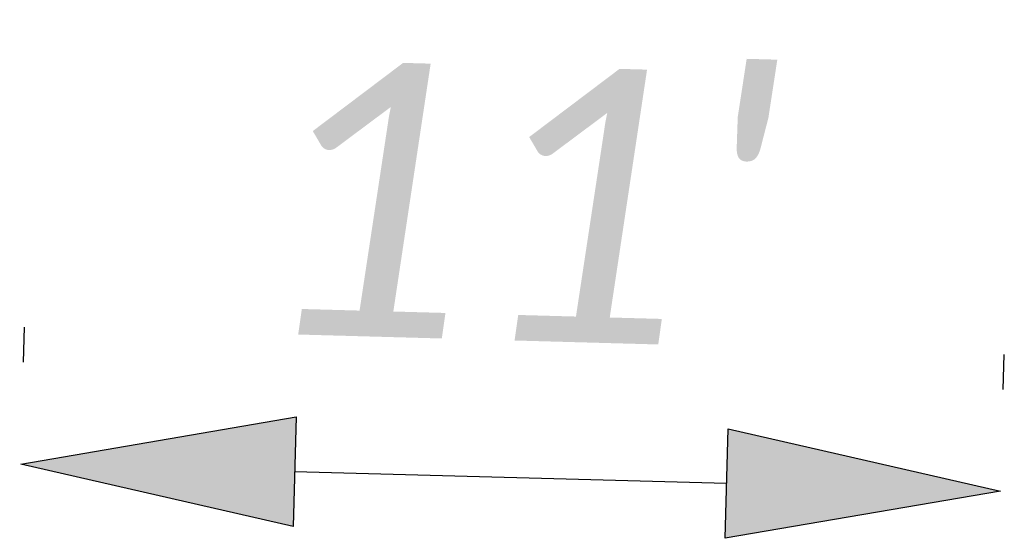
# Model space of a CAD drawing. Header units: feet. Extents: x 2292665 to 2292712, y 268884 to 269602.
# Tile 2 of 5: x 2292665.42 to 2292675.48, y 268914.36 to 268919.66. Entities that reach past the tile are written whole.
import ezdxf

# ---------------------------------------------------------------- set-up
doc = ezdxf.new("R2010")
doc.units = ezdxf.units.FT
doc.header["$MEASUREMENT"] = 0
doc.layers.add('SH_TextM', color=7, linetype='Continuous')
doc.styles.add('Slanted-Normal', font='calibrii.ttf', dxfattribs={"height": 0.14})
doc.dimstyles.new('Dec-1  Slanted', dxfattribs={"dimtxt": 0.14, "dimasz": 0.14, "dimexe": 0.07, "dimexo": 0.07, "dimgap": 0.07, "dimtad": 1, "dimdec": 1, "dimzin": 3, "dimdsep": 46, "dimtxsty": 'Slanted-Normal', "dimblk": 'Dim1', "dimcen": 0, "dimclrd": 95, "dimclre": 95, "dimclrt": 7, "dimaunit": 1, "dimadec": 3, "dimazin": 3, "dimtfac": 1, "dimtdec": 1, "dimtix": 1, "dimtofl": 0, "dimtmove": 1, "dimatfit": 3, "dimldrblk": 'Dim1', "dimfxl": 1, "dimtolj": 1, "dimtzin": 0, "dimlwd": -1, "dimlwe": -1, "dimarcsym": 0})

# ---------------------------------------------------------------- blocks, each defined once
blk = doc.blocks.new('Dim1')
h = blk.add_hatch(color=4)
h.dxf.hatch_style = 1
h.paths.add_polyline_path([(0, 0), (-1, -0.2), (-1, 0.2)])
at = {"color": 4}
blk.add_lwpolyline([(0, 0), (-1, -0.2), (-1, 0.2), (0, 0)], dxfattribs=at)
blk = doc.blocks.new('*D976')
at = {"layer": 'Defpoints', "color": 0, "transparency": 16777216}
for p in [(2292665.431, 268915.116), (2292665.421, 268914.757), (2292675.432, 268914.48)]:
    blk.add_point(p, dxfattribs=at)
at = {"layer": 'SH_TextM', "color": 95, "linetype": 'Continuous', "transparency": 16777216}
for p, q in [((2292665.46, 268916.157), (2292665.47, 268916.515)), ((2292675.471, 268915.88), (2292675.481, 268916.238)), ((2292672.643, 268914.916), (2292668.23, 268915.038))]:
    blk.add_line(p, q, dxfattribs=at)
at = {"layer": 'SH_TextM', "color": 95, "transparency": 16777216, "xscale": 2.8, "yscale": 2.8, "zscale": 2.8}
for p, rotation in [((2292665.431, 268915.116), 178.4165372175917), ((2292675.442, 268914.839), 358.4165372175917)]:
    blk.add_blockref('Dim1', p, dxfattribs=dict(at, rotation=rotation))
at = {"layer": 'SH_TextM', "color": 7, "transparency": 16777216, "insert": (2292670.514, 268917.779), "char_height": 2.8, "attachment_point": 5, "rotation": 358.4165, "style": 'Slanted-Normal'}
blk.add_mtext("\\A1;11'", dxfattribs=at)

msp = doc.modelspace()

# ---------------------------------------------------------------- dimensions: what is measured, and where the dimension line sits
at = {"layer": 'SH_TextM'}
dim = msp.add_aligned_dim(p1=(2292675.432, 268914.48), p2=(2292665.421, 268914.757), distance=-0.359, text="11'", dimstyle='Dec-1  Slanted', override={"dimdec": 0, "dimpost": "'"}, dxfattribs=at)
dim.commit()
dim.dimension.update_dxf_attribs({"geometry": '*D976', "text_midpoint": (2292670.514, 268917.779)})

doc.saveas('drawing.dxf')
